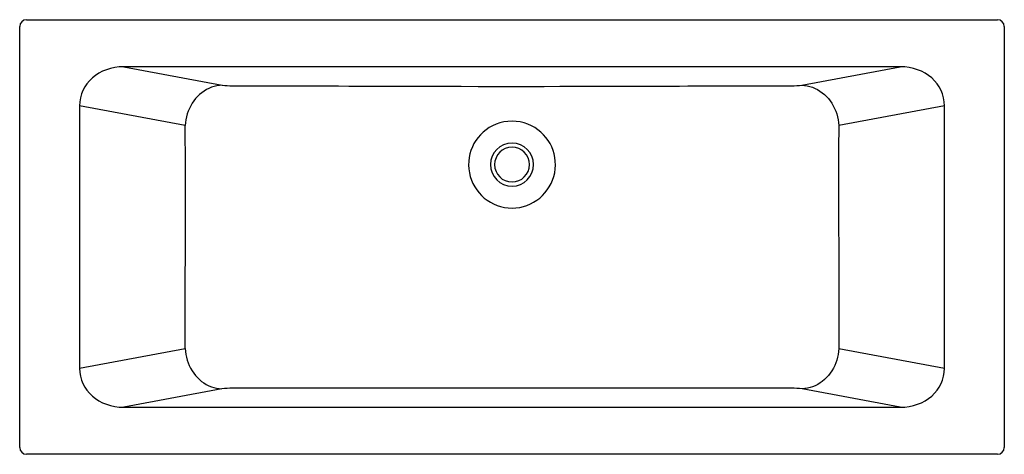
# Model space of a CAD drawing. Header units: millimetres. Extents: x 4434.55 to 4436.25, y 2997.51 to 2998.26.
import ezdxf

# ---------------------------------------------------------------- set-up
doc = ezdxf.new("R2010")
doc.units = ezdxf.units.MM
doc.layers.add('SANINDUSA', color=3, linetype='Continuous')

msp = doc.modelspace()

# ---------------------------------------------------------------- linework, layer by layer
at = {"layer": 'SANINDUSA'}
for p, q in [((4434.5649, 2998.2613), (4436.2413, 2998.2613)), ((4434.5529, 2997.5229), (4434.5529, 2998.2493)), ((4436.2533, 2998.2493), (4436.2533, 2997.5229)), ((4436.0736, 2998.1802), (4434.7326, 2998.1802)), ((4434.7326, 2998.1802), (4434.9024, 2998.1483)), ((4435.9038, 2998.1483), (4436.0736, 2998.1802)), ((4434.6563, 2998.1128), (4434.6563, 2997.6594)), ((4434.8389, 2998.0786), (4434.6563, 2998.1128)), ((4436.1499, 2998.1128), (4435.9673, 2998.0786)), ((4436.1499, 2997.6594), (4436.1499, 2998.1128)), ((4434.6563, 2997.6594), (4434.8387, 2997.6936)), ((4435.9675, 2997.6936), (4436.1499, 2997.6594)), ((4434.9022, 2997.6239), (4434.7326, 2997.5921)), ((4436.0736, 2997.5921), (4435.904, 2997.6239)), ((4434.7326, 2997.5921), (4436.0736, 2997.5921)), ((4436.2413, 2997.5109), (4434.5649, 2997.5109))]:
    msp.add_line(p, q, dxfattribs=at)
at = {"layer": 'SANINDUSA', "flags": 128}
for points in [[(4434.9024, 2998.1483), (4434.8977, 2998.1479), (4434.8931, 2998.1472), (4434.8886, 2998.1461), (4434.8841, 2998.1446), (4434.8797, 2998.1428), (4434.8754, 2998.1406), (4434.8713, 2998.1381), (4434.8674, 2998.1353), (4434.8636, 2998.1322), (4434.86, 2998.1288), (4434.8567, 2998.1251), (4434.8536, 2998.1212), (4434.8508, 2998.1171), (4434.8482, 2998.1127), (4434.8459, 2998.1082), (4434.844, 2998.1035), (4434.8423, 2998.0987), (4434.841, 2998.0937), (4434.84, 2998.0887), (4434.8393, 2998.0837), (4434.8389, 2998.0786)], [(4434.9203, 2998.1473), (4434.939, 2998.1473), (4434.9584, 2998.1472), (4434.9786, 2998.1472), (4434.9995, 2998.1472), (4435.0212, 2998.1471), (4435.0406, 2998.1471), (4435.0575, 2998.147), (4435.0718, 2998.147), (4435.0872, 2998.1469), (4435.1037, 2998.1469), (4435.1213, 2998.1468), (4435.1329, 2998.1468), (4435.145, 2998.1467), (4435.1583, 2998.1467), (4435.1712, 2998.1466), (4435.1835, 2998.1466), (4435.1981, 2998.1466), (4435.2117, 2998.1465), (4435.2241, 2998.1465), (4435.2353, 2998.1464), (4435.2455, 2998.1464), (4435.249, 2998.1464), (4435.2523, 2998.1464), (4435.2554, 2998.1464), (4435.2584, 2998.1464), (4435.2612, 2998.1464), (4435.2654, 2998.1464), (4435.2862, 2998.1463), (4435.3151, 2998.1463), (4435.3448, 2998.1462), (4435.3754, 2998.1462)], [(4435.3754, 2998.1462), (4435.3784, 2998.1462), (4435.382, 2998.1462), (4435.3864, 2998.1462), (4435.3914, 2998.1462), (4435.3959, 2998.1462), (4435.3997, 2998.1462), (4435.4027, 2998.1462), (4435.4055, 2998.1462), (4435.4093, 2998.1462), (4435.4138, 2998.1462), (4435.419, 2998.1462), (4435.4237, 2998.1462), (4435.4276, 2998.1462), (4435.4307, 2998.1462)], [(4435.4307, 2998.1462), (4435.4585, 2998.1462), (4435.4855, 2998.1463), (4435.5119, 2998.1463), (4435.531, 2998.1463), (4435.534, 2998.1463), (4435.5369, 2998.1464), (4435.5399, 2998.1464), (4435.5428, 2998.1464), (4435.5453, 2998.1464), (4435.5547, 2998.1464), (4435.5653, 2998.1464), (4435.576, 2998.1465), (4435.5878, 2998.1465), (4435.6007, 2998.1465), (4435.6146, 2998.1466), (4435.6295, 2998.1466), (4435.642, 2998.1467), (4435.6552, 2998.1467), (4435.6682, 2998.1468), (4435.6805, 2998.1468), (4435.6923, 2998.1468), (4435.7065, 2998.1469), (4435.7199, 2998.1469), (4435.7323, 2998.147), (4435.7438, 2998.147), (4435.7545, 2998.147), (4435.7582, 2998.1471), (4435.7617, 2998.1471), (4435.7652, 2998.1471), (4435.7685, 2998.1471), (4435.7717, 2998.1471), (4435.7763, 2998.1471), (4435.7988, 2998.1472), (4435.8287, 2998.1472), (4435.8577, 2998.1473), (4435.8859, 2998.1473)], [(4435.9038, 2998.1483), (4435.9084, 2998.1479), (4435.9131, 2998.1472), (4435.9176, 2998.1461), (4435.9221, 2998.1446), (4435.9265, 2998.1428), (4435.9308, 2998.1406), (4435.9349, 2998.1381), (4435.9388, 2998.1353), (4435.9426, 2998.1322), (4435.9462, 2998.1288), (4435.9495, 2998.1251), (4435.9526, 2998.1212), (4435.9554, 2998.1171), (4435.958, 2998.1127), (4435.9603, 2998.1082), (4435.9622, 2998.1035), (4435.9639, 2998.0987), (4435.9652, 2998.0937), (4435.9662, 2998.0887), (4435.9669, 2998.0837), (4435.9673, 2998.0786)], [(4434.8387, 2997.6936), (4434.8387, 2997.7344), (4434.8391, 2997.9363), (4434.8392, 2998.0075), (4434.8389, 2998.0786)], [(4435.9673, 2998.0786), (4435.9671, 2998.038), (4435.967, 2997.9875), (4435.9671, 2997.937), (4435.9673, 2997.836), (4435.9675, 2997.6936)], [(4434.8387, 2997.6936), (4434.8391, 2997.6885), (4434.8397, 2997.6835), (4434.8407, 2997.6785), (4434.8421, 2997.6735), (4434.8437, 2997.6687), (4434.8457, 2997.664), (4434.848, 2997.6595), (4434.8505, 2997.6551), (4434.8534, 2997.651), (4434.8565, 2997.6471), (4434.8598, 2997.6434), (4434.8634, 2997.64), (4434.8671, 2997.6369), (4434.8711, 2997.6341), (4434.8752, 2997.6316), (4434.8795, 2997.6294), (4434.8839, 2997.6276), (4434.8884, 2997.6261), (4434.8929, 2997.625), (4434.8975, 2997.6243), (4434.9022, 2997.6239)], [(4435.9675, 2997.6936), (4435.9671, 2997.6885), (4435.9664, 2997.6835), (4435.9654, 2997.6785), (4435.9641, 2997.6735), (4435.9624, 2997.6687), (4435.9605, 2997.664), (4435.9582, 2997.6595), (4435.9556, 2997.6551), (4435.9528, 2997.651), (4435.9497, 2997.6471), (4435.9464, 2997.6434), (4435.9428, 2997.64), (4435.939, 2997.6369), (4435.9351, 2997.6341), (4435.931, 2997.6316), (4435.9267, 2997.6294), (4435.9223, 2997.6276), (4435.9178, 2997.6261), (4435.9133, 2997.625), (4435.9086, 2997.6243), (4435.904, 2997.6239)], [(4435.8859, 2997.6249), (4435.7384, 2997.6249), (4435.5908, 2997.625), (4435.4432, 2997.625), (4435.2957, 2997.625), (4435.108, 2997.625), (4434.9202, 2997.6249)]]:
    msp.add_lwpolyline(points, dxfattribs=at)
at = {"layer": 'SANINDUSA', "extrusion": (0, 3.49148e-15, -1)}
for radius in [0.0371, 0.03]:
    msp.add_circle((-4435.4031, 2998.0111), radius, dxfattribs=at)
at = {"layer": 'SANINDUSA'}
for centre, radius, start, end in [((4434.5649, 2998.2493), 0.012, 90.021, 179.979), ((4436.2413, 2998.2493), 0.012, 0.021, 89.979), ((4434.9185, 2998.2741), 0.1268, 262.7116, 270.8256), ((4435.8883, 2998.2644), 0.1171, 268.8329, 277.6263), ((4435.4031, 2998.0111), 0.075, 111.4755, 68.5403), ((4435.4031, 2998.0111), 0.075, 68.5403, 111.4755), ((4434.9177, 2997.5074), 0.1176, 88.774, 97.6172), ((4435.8878, 2997.4968), 0.1281, 82.7478, 90.8608), ((4434.5649, 2997.5229), 0.012, 180.021, 269.979), ((4436.2413, 2997.5229), 0.012, 270.021, 359.979)]:
    msp.add_arc(centre, radius, start, end, dxfattribs=at)
for centre, major_axis, start_param, end_param in [((4434.7359, 2998.1098), (0.0785, -0.0147), 1.775552, 3.309506), ((4436.0703, 2998.1098), (0.0785, 0.0147), 6.115272, 7.649226), ((4434.7359, 2997.6624), (0.0785, 0.0147), 2.973679, 4.507634), ((4436.0703, 2997.6624), (0.0785, -0.0147), 4.917144, 6.451099)]:
    msp.add_ellipse(centre, major_axis=major_axis, ratio=0.875884, start_param=start_param, end_param=end_param, dxfattribs=at)

doc.saveas('drawing.dxf')
